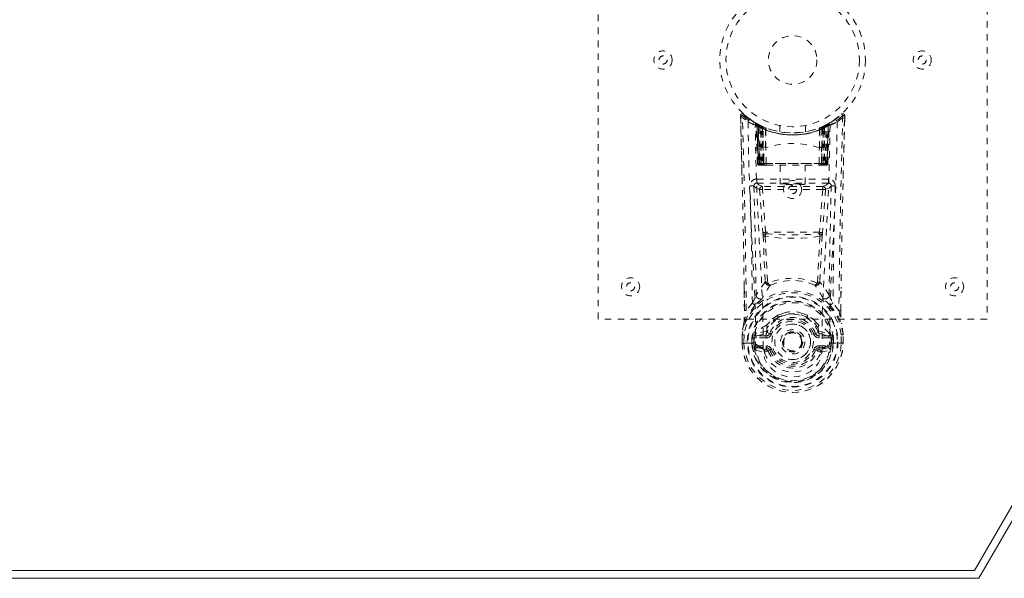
# Model space of a CAD drawing. Header units: inches. Extents: x 3.6 to 63.1, y 18.2 to 38.8.
# Tile 3 of 5: x 36.4 to 51.6, y 18.2 to 26.8. Entities that reach past the tile are written whole.
import ezdxf

# ---------------------------------------------------------------- set-up
doc = ezdxf.new("R2010")
doc.units = ezdxf.units.IN
doc.header["$MEASUREMENT"] = 0
doc.linetypes.add('SLD-Dashed', pattern=[0.075, 0.05, -0.025])
doc.linetypes.add('SLD-Solid', pattern=[0])

msp = doc.modelspace()

# ---------------------------------------------------------------- linework, layer by layer
at = {"color": 7, "linetype": 'SLD-Solid', "lineweight": 15}
for p, q in [((63.105, 38.773), (51.23, 18.205)), ((51.161, 18.323), (62.9, 38.655)), ((62.9, 38.655), (51.161, 18.323)), ((15.548, 18.323), (51.161, 18.323)), ((51.161, 18.323), (15.548, 18.323)), ((51.23, 18.205), (15.48, 18.205))]:
    msp.add_line(p, q, dxfattribs=at)
at = {"color": 7, "linetype": 'SLD-Dashed', "lineweight": 0}
for p, q in [((45.355, 22.205), (45.355, 30.205)), ((51.355, 30.205), (51.355, 22.205)), ((47.55, 25.295), (47.549, 25.345)), ((47.551, 25.345), (47.552, 25.295)), ((47.573, 24.421), (47.553, 25.338)), ((47.789, 25.229), (47.776, 25.237)), ((47.795, 25.225), (47.782, 25.232)), ((47.789, 25.229), (47.789, 25.229)), ((47.792, 25.227), (47.792, 25.227)), ((48.917, 25.227), (48.917, 25.227)), ((48.933, 25.237), (48.92, 25.229)), ((48.92, 25.229), (48.92, 25.229)), ((49.027, 25.3), (49.009, 25.281)), ((49.157, 25.299), (49.159, 25.345)), ((49.159, 25.298), (49.16, 25.345)), ((47.804, 25.204), (47.791, 25.212)), ((47.812, 24.609), (47.791, 25.212)), ((47.825, 24.609), (47.804, 25.204)), ((47.804, 25.204), (47.825, 24.609)), ((47.804, 25.204), (47.804, 25.204)), ((47.807, 25.219), (47.807, 25.219)), ((47.872, 25.186), (47.807, 25.219)), ((47.823, 25.197), (47.843, 24.605)), ((47.889, 25.16), (47.823, 25.194)), ((47.843, 24.609), (47.823, 25.194)), ((47.851, 25.164), (47.863, 25.19)), ((47.851, 25.164), (47.851, 24.609)), ((47.869, 25.155), (47.851, 25.164)), ((47.864, 25.157), (47.883, 25.149)), ((47.865, 24.609), (47.864, 25.157)), ((47.869, 25.155), (47.881, 25.181)), ((47.869, 24.609), (47.869, 25.155)), ((47.874, 25.185), (47.872, 25.186)), ((47.881, 25.181), (47.874, 25.185)), ((47.883, 25.149), (47.895, 25.175)), ((47.883, 25.149), (47.883, 24.609)), ((47.902, 25.141), (47.883, 25.149)), ((47.883, 25.149), (47.883, 24.609)), ((47.889, 25.16), (47.891, 25.159)), ((47.908, 24.609), (47.889, 25.16)), ((47.891, 25.159), (47.908, 24.659)), ((47.894, 25.175), (47.913, 25.167)), ((47.902, 25.141), (47.913, 25.167)), ((47.902, 24.609), (47.902, 25.141)), ((47.94, 25.128), (47.936, 25.129)), ((47.938, 24.852), (47.936, 25.129)), ((47.944, 25.154), (47.94, 25.156)), ((47.94, 25.128), (47.943, 24.85)), ((48.155, 25.194), (48.155, 25.097)), ((48.555, 25.097), (48.555, 25.194)), ((48.77, 25.156), (48.765, 25.154)), ((48.767, 24.85), (48.769, 25.128)), ((48.773, 25.129), (48.769, 25.128)), ((48.773, 25.129), (48.771, 24.852)), ((48.796, 25.167), (48.815, 25.175)), ((48.82, 25.16), (48.801, 24.609)), ((48.801, 24.659), (48.819, 25.159)), ((48.827, 25.149), (48.808, 25.141)), ((48.808, 25.141), (48.808, 24.609)), ((48.819, 25.159), (48.82, 25.16)), ((48.887, 25.194), (48.82, 25.16)), ((48.826, 25.149), (48.845, 25.157)), ((48.826, 24.609), (48.827, 25.149)), ((48.826, 24.609), (48.826, 25.149)), ((48.837, 25.186), (48.836, 25.185)), ((48.902, 25.219), (48.837, 25.186)), ((48.859, 25.164), (48.84, 25.155)), ((48.84, 25.155), (48.84, 24.609)), ((48.845, 25.157), (48.845, 24.609)), ((48.858, 24.609), (48.859, 25.164)), ((48.864, 24.605), (48.886, 25.197)), ((48.866, 24.609), (48.887, 25.194)), ((48.905, 25.204), (48.884, 24.609)), ((48.884, 24.609), (48.905, 25.204)), ((48.898, 24.609), (48.919, 25.212)), ((48.902, 25.219), (48.902, 25.219)), ((48.919, 25.212), (48.905, 25.204)), ((48.905, 25.204), (48.905, 25.204)), ((47.941, 24.85), (47.943, 24.85)), ((47.948, 24.606), (47.941, 24.85)), ((48.762, 24.606), (48.768, 24.85)), ((48.767, 24.85), (48.768, 24.85)), ((47.812, 24.609), (47.825, 24.609)), ((47.843, 24.609), (47.908, 24.609)), ((47.851, 24.609), (47.869, 24.609)), ((47.852, 24.58), (47.865, 24.58)), ((47.855, 24.58), (47.865, 24.58)), ((47.873, 24.58), (47.864, 24.581)), ((47.883, 24.609), (47.865, 24.609)), ((47.865, 24.58), (47.866, 24.58)), ((48.84, 24.609), (47.869, 24.609)), ((47.873, 24.58), (47.931, 24.58)), ((47.883, 24.609), (47.902, 24.609)), ((47.883, 24.609), (48.826, 24.609)), ((48.808, 24.609), (47.902, 24.609)), ((47.924, 24.58), (47.902, 24.58)), ((47.909, 24.609), (47.908, 24.609)), ((47.909, 24.609), (47.909, 24.607)), ((47.938, 24.58), (47.954, 24.58)), ((47.938, 24.58), (47.938, 24.58)), ((47.954, 24.58), (48.755, 24.58)), ((48.16, 24.58), (48.16, 24.289)), ((48.55, 24.289), (48.55, 24.58)), ((48.755, 24.58), (48.771, 24.58)), ((48.771, 24.58), (48.772, 24.58)), ((48.778, 24.58), (48.836, 24.58)), ((48.807, 24.58), (48.778, 24.58)), ((48.801, 24.609), (48.8, 24.609)), ((48.8, 24.607), (48.8, 24.609)), ((48.801, 24.609), (48.866, 24.609)), ((48.807, 24.58), (48.807, 24.58)), ((48.807, 24.58), (48.826, 24.58)), ((48.808, 24.609), (48.826, 24.609)), ((48.845, 24.609), (48.826, 24.609)), ((48.84, 24.609), (48.858, 24.609)), ((48.843, 24.58), (48.844, 24.58)), ((48.844, 24.58), (48.854, 24.58)), ((48.844, 24.58), (48.858, 24.58)), ((48.866, 24.609), (48.866, 24.609)), ((48.884, 24.609), (48.898, 24.609)), ((47.803, 24.368), (47.803, 24.306)), ((48.906, 24.368), (47.803, 24.368)), ((48.906, 24.306), (48.906, 24.368)), ((47.803, 24.306), (48.906, 24.306)), ((47.846, 24.206), (47.893, 23.541)), ((47.891, 24.253), (47.891, 24.208)), ((48.819, 24.253), (47.891, 24.253)), ((48.819, 24.208), (47.891, 24.208)), ((47.937, 23.545), (47.891, 24.208)), ((48.819, 24.208), (48.772, 23.545)), ((48.863, 24.206), (48.817, 23.541)), ((48.819, 24.253), (48.819, 24.208)), ((48.819, 24.208), (48.863, 24.206)), ((48.772, 23.545), (47.937, 23.545)), ((47.61, 22.335), (47.606, 22.696)), ((47.969, 22.773), (47.969, 22.773)), ((48.741, 22.773), (48.741, 22.773)), ((49.099, 22.335), (49.103, 22.68)), ((47.733, 22.454), (47.64, 22.339)), ((49.069, 22.339), (48.976, 22.454)), ((51.355, 22.205), (45.355, 22.205)), ((48.202, 22.292), (48.127, 22.264)), ((48.582, 22.264), (48.508, 22.292)), ((48.001, 22.166), (47.952, 22.112)), ((47.958, 22.067), (47.957, 22.019)), ((48.757, 22.112), (48.708, 22.166)), ((48.751, 22.067), (48.753, 22.019)), ((47.574, 21.835), (47.575, 21.963)), ((47.575, 21.967), (47.575, 21.963)), ((47.577, 21.963), (47.576, 21.835)), ((47.605, 21.962), (47.604, 21.839)), ((47.725, 21.84), (47.726, 21.914)), ((47.755, 21.912), (47.726, 21.914)), ((47.755, 21.912), (47.755, 21.84)), ((47.76, 21.926), (47.756, 21.912)), ((47.76, 21.926), (47.76, 21.841)), ((47.76, 21.926), (47.76, 21.926)), ((47.957, 22.019), (47.79, 21.982)), ((47.794, 21.946), (47.946, 21.983)), ((47.794, 21.946), (47.794, 21.916)), ((47.946, 21.946), (47.794, 21.946)), ((47.946, 21.916), (47.794, 21.916)), ((47.946, 21.983), (47.959, 22)), ((47.946, 21.946), (47.946, 21.983)), ((47.946, 21.916), (47.946, 21.946)), ((47.959, 22), (48.002, 21.984)), ((48.708, 21.984), (48.75, 22)), ((48.75, 22), (48.763, 21.983)), ((48.753, 22.019), (48.92, 21.982)), ((48.763, 21.946), (48.763, 21.983)), ((48.763, 21.983), (48.916, 21.946)), ((48.916, 21.946), (48.763, 21.946)), ((48.763, 21.916), (48.763, 21.946)), ((48.916, 21.916), (48.763, 21.916)), ((48.916, 21.916), (48.916, 21.946)), ((48.954, 21.912), (48.949, 21.926)), ((48.949, 21.926), (48.95, 21.841)), ((48.949, 21.926), (48.949, 21.926)), ((48.984, 21.914), (48.954, 21.912)), ((48.954, 21.84), (48.954, 21.912)), ((48.984, 21.914), (48.984, 21.914)), ((48.984, 21.914), (48.984, 21.84)), ((49.105, 21.839), (49.104, 21.962)), ((49.134, 21.835), (49.133, 21.963)), ((49.134, 21.963), (49.134, 21.967)), ((49.135, 21.835), (49.134, 21.963)), ((47.575, 21.835), (47.578, 21.835)), ((47.578, 21.835), (47.605, 21.835)), ((47.605, 21.835), (47.623, 21.835)), ((47.623, 21.836), (47.641, 21.836)), ((47.623, 21.835), (47.623, 21.836)), ((47.641, 21.836), (47.783, 21.836)), ((47.755, 21.84), (47.725, 21.84)), ((47.725, 21.84), (47.725, 21.84)), ((47.76, 21.841), (47.755, 21.84)), ((47.762, 21.762), (47.755, 21.84)), ((47.807, 21.794), (47.807, 21.764)), ((47.807, 21.794), (47.946, 21.794)), ((47.946, 21.734), (47.807, 21.764)), ((47.807, 21.764), (47.946, 21.764)), ((47.946, 21.794), (47.946, 21.764)), ((47.946, 21.764), (47.946, 21.734)), ((48.511, 21.855), (48.511, 21.851)), ((48.763, 21.764), (48.763, 21.794)), ((48.763, 21.794), (48.903, 21.794)), ((48.763, 21.734), (48.763, 21.764)), ((48.903, 21.764), (48.763, 21.734)), ((48.763, 21.764), (48.903, 21.764)), ((48.903, 21.764), (48.903, 21.794)), ((48.926, 21.836), (49.068, 21.836)), ((48.926, 21.83), (48.927, 21.836)), ((48.95, 21.841), (48.954, 21.84)), ((48.984, 21.84), (48.954, 21.84)), ((48.984, 21.84), (48.984, 21.84)), ((49.068, 21.836), (49.087, 21.836)), ((49.087, 21.836), (49.087, 21.835)), ((49.087, 21.835), (49.105, 21.835)), ((49.105, 21.835), (49.131, 21.835)), ((49.131, 21.835), (49.135, 21.835)), ((47.777, 21.727), (47.918, 21.694)), ((48.002, 21.725), (47.974, 21.715)), ((48.735, 21.715), (48.708, 21.725)), ((48.791, 21.694), (48.932, 21.727))]:
    msp.add_line(p, q, dxfattribs=at)
at = {"color": 7, "linetype": 'SLD-Dashed', "lineweight": 0, "flags": 128}
for points in [[(47.667, 25.252), (47.674, 24.798), (47.687, 24.349), (47.704, 23.906), (47.725, 23.47), (47.756, 22.904), (47.779, 22.357), (47.783, 21.83)], [(47.798, 25.224), (47.792, 25.227), (47.789, 25.229)], [(49.042, 25.252), (49.035, 24.798), (49.023, 24.349), (49.005, 23.906), (48.984, 23.47), (48.953, 22.904), (48.931, 22.357), (48.926, 21.83)], [(49.135, 24.377), (49.136, 24.451), (49.14, 24.623), (49.145, 24.833), (49.15, 25.08), (49.156, 25.338)], [(47.9, 21.764), (47.896, 22.294), (47.872, 22.843), (47.84, 23.41), (47.817, 23.847), (47.799, 24.292), (47.785, 24.742), (47.777, 25.196)], [(47.821, 25.201), (47.816, 25.212), (47.81, 25.217)], [(47.863, 25.188), (47.855, 25.193), (47.847, 25.198)], [(47.864, 25.157), (47.869, 25.167), (47.873, 25.176), (47.876, 25.182), (47.877, 25.183)], [(47.894, 25.175), (47.894, 25.173), (47.891, 25.168), (47.887, 25.159), (47.883, 25.149)], [(48.808, 25.141), (48.803, 25.151), (48.8, 25.16), (48.797, 25.165), (48.796, 25.167)], [(48.932, 25.196), (48.924, 24.742), (48.911, 24.292), (48.892, 23.847), (48.869, 23.41), (48.837, 22.843), (48.813, 22.294), (48.809, 21.764)], [(48.814, 25.175), (48.815, 25.173), (48.818, 25.167), (48.821, 25.159), (48.826, 25.149)], [(48.827, 25.149), (48.822, 25.159), (48.818, 25.168), (48.816, 25.173), (48.815, 25.175)], [(48.84, 25.155), (48.836, 25.165), (48.832, 25.174), (48.829, 25.179), (48.828, 25.181)], [(48.833, 25.183), (48.834, 25.182), (48.836, 25.176), (48.841, 25.167), (48.845, 25.157)], [(48.859, 25.164), (48.854, 25.173), (48.85, 25.182), (48.847, 25.188), (48.846, 25.19)], [(48.862, 25.198), (48.854, 25.193), (48.847, 25.188)], [(47.908, 24.659), (47.908, 24.772), (47.912, 24.828), (47.918, 24.854), (47.922, 24.859), (47.925, 24.861), (47.926, 24.861), (47.928, 24.861), (47.931, 24.859), (47.934, 24.857), (47.938, 24.852)], [(47.938, 24.852), (47.94, 24.85), (47.94, 24.85), (47.941, 24.85), (47.941, 24.85)], [(48.768, 24.85), (48.768, 24.85), (48.769, 24.85), (48.77, 24.85), (48.771, 24.852)], [(48.771, 24.852), (48.776, 24.857), (48.778, 24.859), (48.781, 24.861), (48.783, 24.861), (48.784, 24.861), (48.787, 24.859), (48.791, 24.854), (48.798, 24.828), (48.802, 24.772), (48.801, 24.659)], [(47.908, 24.659), (47.908, 24.659), (47.909, 24.609)], [(48.8, 24.609), (48.801, 24.659), (48.801, 24.659)], [(47.851, 24.609), (47.836, 24.609), (47.823, 24.609), (47.815, 24.609), (47.812, 24.609), (47.812, 24.609)], [(47.825, 24.609), (47.829, 24.609), (47.838, 24.609), (47.85, 24.609), (47.865, 24.609)], [(47.883, 24.609), (47.867, 24.609), (47.86, 24.609), (47.854, 24.609), (47.849, 24.609), (47.845, 24.609), (47.843, 24.609), (47.843, 24.609)], [(47.948, 24.606), (48.15, 24.606), (48.355, 24.606), (48.56, 24.606), (48.762, 24.606)], [(48.866, 24.609), (48.866, 24.609), (48.864, 24.609), (48.86, 24.609), (48.855, 24.609), (48.849, 24.609), (48.842, 24.609), (48.826, 24.609)], [(48.845, 24.609), (48.859, 24.609), (48.872, 24.609), (48.881, 24.609), (48.884, 24.609)], [(48.898, 24.609), (48.897, 24.609), (48.895, 24.609), (48.886, 24.609), (48.873, 24.609), (48.858, 24.609)], [(47.758, 24.26), (47.787, 24.232), (47.846, 24.206)], [(47.758, 24.26), (47.778, 23.416), (47.792, 22.574)], [(47.891, 24.253), (47.832, 24.279), (47.803, 24.306)], [(47.891, 24.208), (47.875, 24.207), (47.861, 24.206), (47.851, 24.206), (47.846, 24.206)], [(48.906, 24.306), (48.877, 24.279), (48.819, 24.253)], [(48.863, 24.206), (48.923, 24.232), (48.951, 24.26)], [(48.918, 22.574), (48.931, 23.416), (48.951, 24.26)], [(47.893, 23.541), (47.897, 23.542), (47.907, 23.542), (47.922, 23.544), (47.937, 23.545)], [(47.893, 23.541), (47.895, 23.519), (47.898, 23.498)], [(47.898, 23.498), (47.916, 23.139), (47.934, 22.787)], [(48.778, 23.488), (48.639, 23.464), (48.497, 23.455), (48.355, 23.453), (48.212, 23.455), (48.071, 23.464), (47.932, 23.488)], [(47.932, 23.488), (47.951, 23.127), (47.969, 22.773)], [(47.942, 23.523), (47.939, 23.534), (47.937, 23.545)], [(48.741, 22.773), (48.758, 23.127), (48.778, 23.488)], [(48.772, 23.545), (48.77, 23.534), (48.767, 23.523)], [(48.772, 23.545), (48.787, 23.544), (48.802, 23.542), (48.812, 23.542), (48.817, 23.541)], [(48.812, 23.498), (48.793, 23.139), (48.776, 22.787)], [(48.812, 23.498), (48.814, 23.519), (48.817, 23.541)], [(47.609, 22.697), (47.61, 22.576), (47.612, 22.337)], [(47.933, 22.78), (47.859, 22.682), (47.792, 22.574)], [(47.933, 22.78), (47.935, 22.77), (47.939, 22.761), (47.945, 22.754), (47.952, 22.75), (47.959, 22.749), (47.967, 22.75), (47.974, 22.755), (47.979, 22.761)], [(48.73, 22.761), (48.736, 22.755), (48.743, 22.75), (48.75, 22.749), (48.758, 22.75), (48.765, 22.754), (48.77, 22.761), (48.775, 22.77), (48.777, 22.78)], [(48.918, 22.574), (48.851, 22.682), (48.777, 22.78)], [(49.098, 22.337), (49.099, 22.571), (49.1, 22.681)], [(47.886, 22.526), (47.881, 22.52), (47.873, 22.512)], [(48.837, 22.512), (48.828, 22.52), (48.824, 22.526)], [(47.776, 22.419), (47.677, 22.294), (47.603, 22.144)], [(48.933, 22.419), (49.034, 22.29), (49.107, 22.144)], [(48.127, 22.264), (48.029, 22.197), (48.001, 22.166)], [(48.708, 22.166), (48.681, 22.197), (48.582, 22.264)], [(47.603, 22.144), (47.586, 22.056), (47.575, 21.967)], [(47.603, 22.144), (47.601, 22.138), (47.601, 22.133)], [(49.109, 22.133), (49.108, 22.138), (49.107, 22.144)], [(49.134, 21.967), (49.123, 22.056), (49.107, 22.144)], [(47.605, 21.962), (47.599, 21.963), (47.594, 21.964), (47.589, 21.965), (47.585, 21.965), (47.581, 21.966), (47.578, 21.966), (47.576, 21.967), (47.575, 21.967)], [(47.575, 21.963), (47.575, 21.963), (47.576, 21.963), (47.579, 21.963), (47.582, 21.963), (47.587, 21.963), (47.593, 21.962), (47.599, 21.962), (47.605, 21.962)], [(47.755, 21.912), (47.756, 21.912), (47.756, 21.912)], [(47.794, 21.916), (47.776, 21.918), (47.76, 21.926)], [(47.79, 21.982), (47.783, 21.974), (47.767, 21.96)], [(48.03, 21.974), (48.025, 21.976), (48.019, 21.978), (48.015, 21.98), (48.01, 21.981), (48.007, 21.982), (48.004, 21.983), (48.002, 21.984), (48.002, 21.984)], [(48.679, 21.974), (48.685, 21.976), (48.69, 21.978), (48.695, 21.98), (48.699, 21.981), (48.703, 21.982), (48.705, 21.983), (48.707, 21.984), (48.708, 21.984)], [(48.753, 22.019), (48.752, 22.007), (48.75, 22), (48.75, 22)], [(48.949, 21.926), (48.933, 21.918), (48.916, 21.916)], [(48.942, 21.96), (48.936, 21.965), (48.92, 21.982)], [(48.954, 21.912), (48.954, 21.912), (48.954, 21.912)], [(49.134, 21.967), (49.133, 21.967), (49.131, 21.966), (49.128, 21.966), (49.125, 21.965), (49.12, 21.965), (49.115, 21.964), (49.11, 21.963), (49.104, 21.962)], [(49.104, 21.962), (49.111, 21.962), (49.117, 21.962), (49.122, 21.963), (49.127, 21.963), (49.131, 21.963), (49.133, 21.963), (49.134, 21.963), (49.134, 21.963)], [(47.604, 21.839), (47.598, 21.839), (47.592, 21.839), (47.586, 21.839), (47.581, 21.838), (47.578, 21.839), (47.575, 21.839), (47.574, 21.838), (47.575, 21.835)], [(47.765, 21.777), (47.784, 21.789), (47.807, 21.794)], [(47.783, 21.83), (47.783, 21.833), (47.783, 21.836)], [(47.783, 21.83), (47.788, 21.821), (47.795, 21.812)], [(47.9, 21.764), (47.898, 21.764), (47.896, 21.765)], [(48.809, 21.764), (48.807, 21.682), (48.787, 21.6), (48.749, 21.522), (48.693, 21.452), (48.623, 21.393), (48.54, 21.349), (48.449, 21.322), (48.355, 21.313), (48.26, 21.322), (48.17, 21.35), (48.087, 21.394), (48.016, 21.452), (47.961, 21.522), (47.923, 21.6), (47.902, 21.682), (47.9, 21.764)], [(47.974, 21.715), (47.967, 21.727), (47.963, 21.731), (47.959, 21.733), (47.955, 21.734), (47.951, 21.734), (47.941, 21.733), (47.932, 21.729), (47.924, 21.724), (47.92, 21.72), (47.918, 21.714), (47.918, 21.696)], [(48.03, 21.735), (48.025, 21.733), (48.019, 21.731), (48.015, 21.73), (48.01, 21.728), (48.007, 21.727), (48.004, 21.726), (48.002, 21.725), (48.002, 21.725)], [(48.679, 21.735), (48.685, 21.733), (48.69, 21.731), (48.695, 21.73), (48.699, 21.728), (48.703, 21.727), (48.705, 21.726), (48.707, 21.725), (48.708, 21.725)], [(48.792, 21.696), (48.793, 21.709), (48.79, 21.718), (48.788, 21.722), (48.785, 21.725), (48.777, 21.729), (48.767, 21.733), (48.757, 21.734), (48.751, 21.733), (48.746, 21.73), (48.74, 21.724), (48.735, 21.715)], [(48.813, 21.765), (48.811, 21.764), (48.809, 21.764)], [(48.903, 21.794), (48.925, 21.789), (48.945, 21.777)], [(48.926, 21.83), (48.921, 21.821), (48.914, 21.812)], [(49.135, 21.835), (49.135, 21.838), (49.134, 21.839), (49.132, 21.839), (49.128, 21.838), (49.123, 21.839), (49.118, 21.839), (49.112, 21.839), (49.105, 21.839)], [(47.974, 21.715), (47.972, 21.714), (47.966, 21.712), (47.958, 21.709), (47.948, 21.705), (47.938, 21.701), (47.929, 21.698), (47.922, 21.695), (47.918, 21.694)], [(48.735, 21.715), (48.737, 21.714), (48.743, 21.712), (48.751, 21.709), (48.761, 21.705), (48.772, 21.701), (48.781, 21.698), (48.787, 21.695), (48.791, 21.694)]]:
    msp.add_lwpolyline(points, dxfattribs=at)
at = {"color": 7, "linetype": 'SLD-Dashed', "lineweight": 0}
for centre, radius in [((48.355, 26.205), 1.125), ((48.355, 26.205), 1.03), ((48.355, 26.205), 0.375), ((46.355, 26.205), 0.141), ((50.355, 26.205), 0.14), ((46.355, 26.205), 0.0625), ((50.355, 26.205), 0.0625), ((48.355, 24.205), 0.14), ((48.355, 24.205), 0.0625), ((45.855, 22.705), 0.14), ((50.855, 22.705), 0.14), ((45.855, 22.705), 0.0625), ((50.855, 22.705), 0.0625), ((48.355, 21.855), 0.7), ((48.355, 21.855), 0.69), ((48.355, 21.855), 0.623), ((48.355, 21.855), 0.32), ((48.355, 21.855), 0.275), ((48.355, 21.855), 0.188), ((48.355, 21.855), 0.156), ((48.355, 21.855), 0.142), ((48.355, 21.855), 0.139), ((48.355, 21.855), 0.138)]:
    msp.add_circle(centre, radius, dxfattribs=at)
for centre, radius, start, end in [((47.579, 25.345), 0.03, 47.9277, 181.4952), ((49.13, 25.345), 0.03, 358.5072, 132.0709), ((47.588, 24.716), 0.63, 90.811, 93.5426), ((48.338, 26.228), 1.185, 228.2227, 235.5032), ((-90.043, 21.058), 137.659, 0.68191, 1.76381), ((47.993, 24.986), 0.548, 135.9121, 139.0214), ((-96.016, 20.934), 143.663, 0.56045, 1.75982), ((48.355, 26.206), 1.158, 227.9757, 312.024), ((48.35, 26.198), 1.119, 228.0245, 235.412), ((47.956, 25.69), 0.483, 223.7159, 237.8679), ((47.697, 25.252), 0.03, 55.9398, 180.201), ((48.34, 26.443), 1.368, 240.5358, 245.6793), ((48.355, 26.205), 1.128, 235.3891, 240.5522), ((47.761, 25.211), 0.03, 1.9832, 59.1138), ((47.763, 25.212), 0.0272, 359.2965, 40.3111), ((48.279, 26.068), 0.971, 239.6346, 243.772), ((47.774, 25.203), 0.0299, 1.7837, 59.8702), ((47.774, 25.203), 0.0299, 1.9052, 59.8875), ((48.431, 26.067), 0.97, 296.2259, 300.3677), ((48.935, 25.203), 0.0299, 120.1125, 178.0948), ((48.935, 25.203), 0.0299, 120.1275, 178.2152), ((48.355, 26.205), 1.128, 299.4479, 304.6108), ((48.949, 25.211), 0.03, 120.8837, 178.0193), ((48.946, 25.212), 0.0272, 139.6972, 180.6952), ((48.369, 26.443), 1.368, 294.3205, 299.4638), ((48.366, 26.19), 1.109, 304.5556, 311.8125), ((49.012, 25.252), 0.03, 359.8129, 124.0463), ((48.371, 26.228), 1.185, 304.4967, 311.7777), ((199.133, 20.804), 150.072, 178.26579, 179.41395), ((187.041, 21.052), 137.947, 178.23617, 179.32381), ((48.152, 24.469), 1.314, 41.8848, 43.1817), ((49.142, 25.252), 0.094, 78.6329, 97.0137), ((47.818, 25.184), 0.043, 114.3093, 163.0477), ((48.355, 26.236), 1.19, 240.9438, 299.0562), ((48.306, 25.792), 0.776, 228.3669, 234.083), ((48.355, 26.205), 1.127, 240.552, 299.448), ((48.303, 25.782), 0.763, 229.2445, 234.9629), ((47.793, 25.193), 0.0299, 1.8139, 60.9265), ((48.357, 26.209), 1.132, 240.9639, 245.8946), ((48.302, 25.774), 0.753, 230.4456, 236.1405), ((48.355, 26.203), 1.155, 245.1324, 294.8676), ((47.859, 25.159), 0.0297, 1.5028, 64.5506), ((47.861, 25.158), 0.0297, 1.5067, 64.6559), ((48.355, 26.203), 1.155, 245.9282, 294.0718), ((48.298, 25.737), 0.707, 234.8581, 239.2251), ((48.355, 26.203), 1.155, 246.9084, 293.0916), ((47.906, 25.147), 0.0346, 329.0831, 15.1568), ((47.91, 25.145), 0.0349, 329.3499, 15.0833), ((48.355, 26.168), 1.12, 248.2839, 291.7161), ((48.799, 25.145), 0.0349, 164.9167, 210.6503), ((48.803, 25.147), 0.0346, 164.8436, 210.9166), ((48.411, 25.737), 0.707, 300.7758, 305.1411), ((48.476, 25.941), 0.837, 293.593, 295.4293), ((48.355, 26.204), 1.127, 294.0939, 299.0477), ((48.848, 25.158), 0.0297, 115.3456, 178.4954), ((48.85, 25.159), 0.0297, 115.4493, 178.4936), ((48.406, 25.776), 0.755, 303.8651, 309.5488), ((48.406, 25.783), 0.764, 305.0391, 310.7538), ((48.403, 25.792), 0.776, 305.9159, 311.6331), ((48.917, 25.193), 0.0299, 119.0996, 178.1907), ((48.917, 25.193), 0.03, 119.062, 163.2332), ((48.891, 25.184), 0.0429, 16.9257, 65.7185), ((48.355, 23.584), 1.332, 71.9765, 108.0232), ((47.842, 24.61), 0.03, 181.9934, 269.996), ((47.876, 24.658), 0.0807, 218.1957, 252.5559), ((47.855, 24.61), 0.03, 181.9316, 269.9254), ((47.871, 24.608), 0.0276, 179.1236, 257.2313), ((47.872, 24.601), 0.0218, 247.423, 275.1938), ((48.301, 24.601), 0.436, 179.0757, 182.8791), ((48.293, 24.601), 0.424, 179.0336, 182.9445), ((48.339, 24.601), 0.456, 179.1138, 182.7528), ((48.325, 24.601), 0.441, 179.0714, 182.8324), ((48.362, 24.601), 0.461, 179.1101, 182.7101), ((47.938, 24.609), 0.0299, 181.8072, 269.8224), ((47.943, 25.137), 0.53, 266.3908, 270.5176), ((47.939, 24.609), 0.0295, 183.4648, 269.017), ((47.98, 24.601), 0.0334, 170.2416, 218.881), ((48.729, 24.601), 0.0334, 321.119, 9.7584), ((48.767, 25.136), 0.53, 269.4822, 273.6095), ((48.771, 24.609), 0.0295, 271.0002, 356.5203), ((48.771, 24.609), 0.0299, 270.1776, 358.1928), ((48.346, 24.601), 0.461, 357.2939, 0.8905), ((48.386, 24.601), 0.44, 357.1599, 0.9317), ((48.372, 24.601), 0.454, 357.2434, 0.8946), ((48.832, 24.615), 0.0354, 260.9604, 350.2083), ((48.836, 24.61), 0.03, 270.0611, 358.0707), ((48.416, 24.601), 0.424, 357.0555, 0.9664), ((48.409, 24.601), 0.435, 357.1194, 0.9304), ((48.854, 24.61), 0.03, 270.0267, 358.0333), ((48.834, 24.658), 0.0807, 287.4441, 321.8037), ((48.868, 24.61), 0.03, 270.0063, 358.0044), ((47.803, 24.264), 0.105, 89.8863, 181.431), ((48.907, 24.264), 0.105, 358.5864, 90.0964), ((47.721, 23.935), 0.327, 83.5358, 94.0538), ((-53.53, 21.387), 101.269, 0.6037, 1.62599), ((47.803, 24.261), 0.045, 89.8888, 181.4216), ((47.891, 24.208), 0.0451, 90.3595, 183.0902), ((48.818, 24.208), 0.0451, 356.9067, 89.6301), ((48.906, 24.261), 0.045, 358.5753, 90.1128), ((48.988, 23.935), 0.326, 85.9336, 96.4768), ((150.247, 21.387), 101.276, 178.37405, 179.39627), ((47.94, 23.476), 0.0477, 87.4365, 152.2381), ((47.926, 23.532), 0.0441, 230.1816, 277.6317), ((48.208, 23.427), 0.283, 160.1743, 167.6098), ((48.355, 28.348), 4.842, 265.1094, 274.8902), ((48.77, 23.476), 0.0476, 27.7573, 92.5684), ((48.506, 23.429), 0.279, 12.3324, 19.8861), ((48.783, 23.532), 0.0441, 262.3748, 309.8109), ((48.355, 21.859), 0.977, 67.4211, 112.5686), ((48.355, 21.942), 0.859, 66.6048, 113.3943), ((48.355, 21.855), 0.787, 8.1858, 171.8142), ((49.026, 21.953), 1.277, 142.487, 153.3062), ((47.92, 22.785), 0.0135, 335.6256, 7.2376), ((47.993, 22.787), 0.0605, 186.6664, 290.1504), ((47.964, 22.814), 0.0407, 221.3922, 276.0545), ((47.984, 22.777), 0.0161, 192.2802, 252.6776), ((48.026, 22.778), 0.0498, 199.5576, 255.036), ((48.717, 22.787), 0.0605, 249.8493, 353.334), ((48.683, 22.778), 0.0498, 284.9666, 340.4377), ((47.686, 21.955), 1.273, 26.6774, 37.5293), ((48.725, 22.777), 0.0161, 287.3426, 347.7507), ((48.745, 22.814), 0.0408, 263.9507, 318.5805), ((48.789, 22.785), 0.0133, 172.8179, 204.5172), ((48.355, 21.855), 0.758, 8.1858, 171.8142), ((46.567, 23.1), 1.333, 331.0208, 336.741), ((49.498, 20.715), 2.423, 132.1302, 135.2908), ((47.852, 22.577), 0.0605, 182.4477, 303.6189), ((48.857, 22.577), 0.0605, 236.3806, 357.5529), ((47.212, 20.715), 2.422, 44.7094, 47.8703), ((50.142, 23.1), 1.333, 203.2585, 208.9797), ((43.48, 23.032), 4.217, 347.8424, 350.5475), ((47.632, 22.286), 0.0537, 81.075, 113.5734), ((48.355, 21.855), 0.632, 5.3575, 174.6425), ((47.897, 22.61), 0.226, 223.46, 237.5627), ((48.355, 21.855), 0.602, 5.5122, 174.4878), ((48.819, 22.601), 0.215, 302.0824, 316.8955), ((49.078, 22.286), 0.0537, 66.4232, 98.9278), ((53.225, 23.031), 4.212, 189.4514, 192.1594), ((46.299, 22.295), 1.312, 352.9097, 1.7783), ((48.355, 21.824), 0.465, 118.5163, 148.4799), ((48.355, 21.866), 0.417, 18.6622, 161.3015), ((48.355, 21.855), 0.376, 20.1713, 159.8287), ((48.355, 21.855), 0.346, 20.1712, 159.8288), ((48.16, 22.253), 0.0346, 162.6986, 217.8338), ((48.355, 21.826), 0.463, 61.311, 118.6905), ((48.355, 21.917), 0.405, 67.6958, 112.1087), ((48.549, 22.253), 0.0346, 322.1755, 17.2962), ((48.355, 21.824), 0.464, 31.5041, 61.5007), ((50.415, 22.295), 1.316, 178.2332, 187.0742), ((48.955, 21.841), 1.385, 167.8604, 174.9726), ((48.134, 21.719), 0.433, 114.7983, 142.5943), ((47.869, 22.078), 0.0897, 352.8493, 22.4172), ((48.355, 21.855), 0.275, 90.0001, 269.9999), ((48.355, 21.855), 0.275, 270, 90), ((48.832, 22.079), 0.0815, 156.0589, 188.6749), ((48.579, 21.724), 0.427, 37.2047, 65.4029), ((47.755, 21.841), 1.385, 5.0251, 12.1412), ((47.89, 21.916), 0.131, 160.0088, 175.4854), ((47.793, 21.976), 0.0304, 210.7903, 270.6159), ((47.946, 22.005), 0.059, 270, 339.8287), ((47.946, 22.005), 0.089, 270.0012, 339.8278), ((48.024, 22.019), 0.0673, 179.7815, 196.5151), ((48.355, 21.855), 0.156, 84.1567, 107.2456), ((48.763, 22.005), 0.089, 200.1711, 270), ((48.763, 22.005), 0.059, 200.1713, 270), ((48.916, 21.976), 0.0304, 269.3841, 329.2097), ((48.858, 21.924), 0.0912, 1.1049, 23.3976), ((48.355, 21.855), 0.781, 181.2987, 358.7132), ((48.355, 21.855), 0.78, 181.4115, 358.5885), ((48.355, 21.855), 0.751, 181.2112, 358.7888), ((48.355, 21.855), 0.63, 181.3319, 358.668), ((48.355, 21.855), 0.595, 181.3275, 187.5324), ((48.355, 21.855), 0.6, 190.4653, 358.6279), ((47.99, 21.807), 0.227, 187.6004, 200.4148), ((47.806, 21.734), 0.0298, 88.4987, 192.2545), ((48.355, 21.815), 0.572, 177.9355, 2.0645), ((47.916, 21.938), 0.175, 226.4376, 263.5811), ((47.947, 21.704), 0.03, 90.8934, 199.8068), ((47.946, 21.705), 0.089, 20.1716, 89.9995), ((47.946, 21.705), 0.059, 20.1713, 90), ((47.946, 21.705), 0.0298, 19.9089, 90.2801), ((48.355, 21.855), 0.346, 200.1713, 339.8287), ((48.763, 21.705), 0.089, 89.9993, 159.8296), ((48.763, 21.705), 0.059, 90, 159.8287), ((48.763, 21.705), 0.0298, 89.7174, 160.0936), ((48.763, 21.704), 0.03, 340.1878, 89.1081), ((48.794, 21.938), 0.175, 276.4286, 313.5695), ((48.903, 21.734), 0.0298, 347.7475, 91.4993), ((48.72, 21.807), 0.227, 339.5794, 352.4054), ((48.355, 21.855), 0.595, 352.4676, 358.6725), ((48.355, 21.855), 0.465, 200.2061, 339.7911), ((48.355, 21.855), 0.405, 200.1906, 339.8094), ((48.355, 21.855), 0.376, 200.1713, 339.8287)]:
    msp.add_arc(centre, radius, start, end, dxfattribs=at)
msp.add_ellipse((48.355, 24.289), major_axis=(0.195, 0), ratio=0.034921, dxfattribs=at)

doc.saveas('drawing.dxf')
